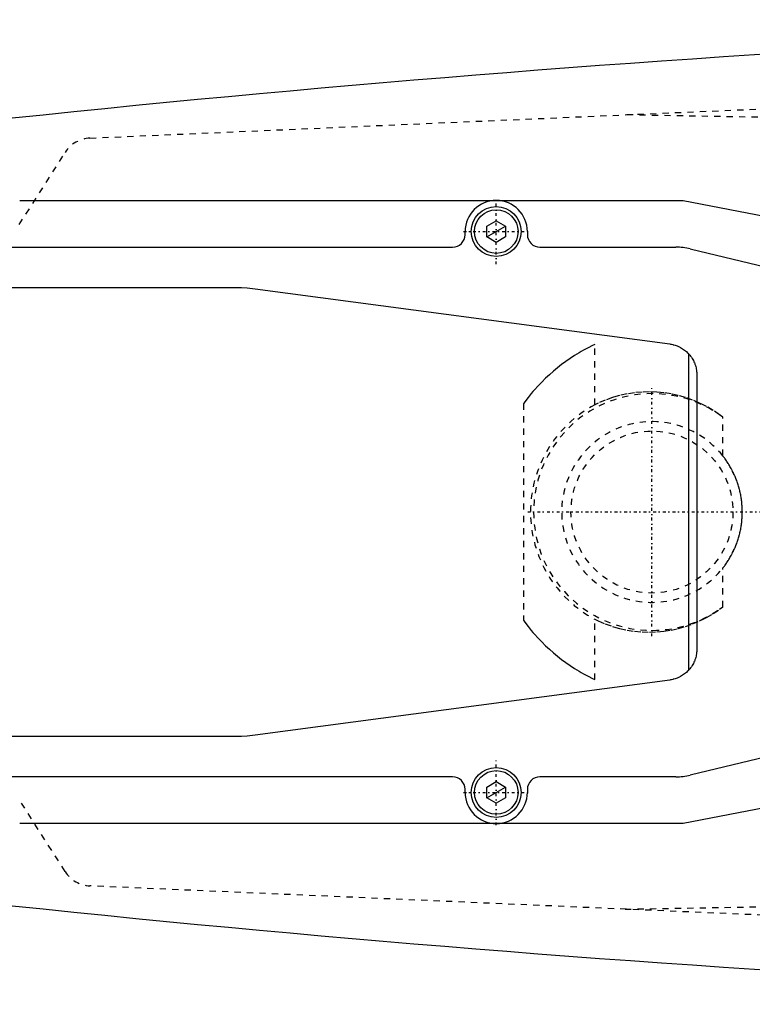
# Model space of a CAD drawing. Extents: x -906 to 186, y -120 to 120.
# Tile 2 of 9: x -786 to -669, y -79 to 79. Entities that reach past the tile are written whole.
import ezdxf

# ---------------------------------------------------------------- set-up
doc = ezdxf.new("R2010")
doc.units = 0
doc.linetypes.add('CENTER', pattern=[1.5, 0.45, -0.5, 0.05, -0.5])
doc.linetypes.add('DASHED', pattern=[2, 1, -1])
for name, color, linetype in [('AM_0', 7, 'CONTINUOUS'), ('AM_10', 7, 'CONTINUOUS'), ('AM_3', 7, 'DASHED'), ('AM_7', 7, 'CENTER')]:
    doc.layers.add(name, color=color, linetype=linetype)

msp = doc.modelspace()

# ---------------------------------------------------------------- linework, layer by layer
at = {"layer": 'AM_0', "color": 7, "linetype": 'CONTINUOUS'}
for p, q in [((-786.5, 50), (-680, 50)), ((-680, 50), (-656, 45.38)), ((-711.5, 45.87), (-710, 46.73)), ((-711.5, 44.13), (-711.5, 45.87)), ((-710, 46.73), (-708.5, 45.87)), ((-708.5, 45.87), (-708.5, 44.13)), ((-715, 44.5), (-715, 45)), ((-705, 45), (-705, 44.5)), ((-710, 43.27), (-711.5, 44.13)), ((-708.5, 44.13), (-710, 43.27)), ((-835.21, 42.5), (-717, 42.5)), ((-703, 42.5), (-681.18, 42.5)), ((-678.85, 42.23), (-595.84, 22.36)), ((-823, 36), (-751.33, 36)), ((-748.68, 35.82), (-682.14, 26.96)), ((-679.14, 25.41), (-679.14, -25.41)), ((-677.8, 22), (-677.8, -22)), ((-595.84, -22.36), (-678.85, -42.23)), ((-682.14, -26.96), (-748.68, -35.82)), ((-751.33, -36), (-823, -36)), ((-717, -42.5), (-835.21, -42.5)), ((-681.18, -42.5), (-703, -42.5)), ((-711.5, -44.13), (-710, -43.27)), ((-711.5, -45.87), (-711.5, -44.13)), ((-710, -43.27), (-708.5, -44.13)), ((-708.5, -44.13), (-708.5, -45.87)), ((-715, -45), (-715, -44.5)), ((-705, -44.5), (-705, -45)), ((-656, -45.38), (-680, -50)), ((-710, -46.73), (-711.5, -45.87)), ((-708.5, -45.87), (-710, -46.73)), ((-680, -50), (-786.5, -50))]:
    msp.add_line(p, q, dxfattribs=at)
for points in [[(-751.33, 36, 0), (-750.89, 36, 0), (-750, 35.96, 0), (-749.12, 35.88, 0), (-748.68, 35.82, 0)], [(-682.14, 26.96, 0), (-682.04, 26.94, 0), (-681.86, 26.91, 0), (-681.67, 26.87, 0), (-681.58, 26.85, 0), (-681.48, 26.82, 0), (-681.3, 26.77, 0), (-681.12, 26.71, 0), (-680.94, 26.64, 0), (-680.77, 26.57, 0), (-680.59, 26.49, 0), (-680.51, 26.44, 0), (-680.42, 26.4, 0), (-680.26, 26.3, 0), (-680.09, 26.2, 0), (-679.93, 26.1, 0), (-679.78, 25.99, 0), (-679.63, 25.87, 0), (-679.56, 25.81, 0), (-679.48, 25.74, 0), (-679.34, 25.61, 0), (-679.21, 25.48, 0), (-679.14, 25.41, 0)], [(-679.14, 25.41, 0), (-679.07, 25.33, 0), (-678.93, 25.16, 0), (-678.8, 25, 0), (-678.73, 24.91, 0), (-678.67, 24.82, 0), (-678.56, 24.65, 0), (-678.45, 24.47, 0), (-678.35, 24.29, 0), (-678.26, 24.1, 0), (-678.18, 23.91, 0), (-678.14, 23.82, 0), (-678.11, 23.72, 0), (-678.04, 23.53, 0), (-677.98, 23.34, 0), (-677.93, 23.15, 0), (-677.89, 22.95, 0), (-677.86, 22.75, 0), (-677.84, 22.65, 0), (-677.84, 22.64, 0), (-677.84, 22.6, 0), (-677.83, 22.57, 0), (-677.83, 22.55, 0), (-677.83, 22.53, 0), (-677.83, 22.5, 0), (-677.82, 22.46, 0), (-677.82, 22.43, 0), (-677.82, 22.39, 0), (-677.81, 22.36, 0), (-677.81, 22.34, 0), (-677.81, 22.32, 0), (-677.81, 22.29, 0), (-677.81, 22.25, 0), (-677.8, 22.21, 0), (-677.8, 22.18, 0), (-677.8, 22.14, 0), (-677.8, 22.12, 0), (-677.8, 22.1, 0), (-677.8, 22.06, 0), (-677.8, 22.02, 0), (-677.8, 22, 0)], [(-677.8, -22, 0), (-677.8, -22.02, 0), (-677.8, -22.06, 0), (-677.8, -22.1, 0), (-677.8, -22.12, 0), (-677.8, -22.14, 0), (-677.8, -22.18, 0), (-677.8, -22.21, 0), (-677.81, -22.25, 0), (-677.81, -22.29, 0), (-677.81, -22.32, 0), (-677.81, -22.34, 0), (-677.81, -22.36, 0), (-677.82, -22.39, 0), (-677.82, -22.43, 0), (-677.82, -22.46, 0), (-677.83, -22.5, 0), (-677.83, -22.53, 0), (-677.83, -22.55, 0), (-677.83, -22.57, 0), (-677.84, -22.6, 0), (-677.84, -22.64, 0), (-677.84, -22.65, 0), (-677.86, -22.75, 0), (-677.89, -22.95, 0), (-677.93, -23.15, 0), (-677.98, -23.34, 0), (-678.04, -23.53, 0), (-678.11, -23.72, 0), (-678.14, -23.82, 0), (-678.18, -23.91, 0), (-678.26, -24.1, 0), (-678.35, -24.29, 0), (-678.45, -24.47, 0), (-678.56, -24.65, 0), (-678.67, -24.82, 0), (-678.73, -24.91, 0), (-678.8, -25, 0), (-678.93, -25.16, 0), (-679.07, -25.33, 0), (-679.14, -25.41, 0)], [(-679.14, -25.41, 0), (-679.21, -25.48, 0), (-679.34, -25.61, 0), (-679.48, -25.74, 0), (-679.56, -25.81, 0), (-679.63, -25.87, 0), (-679.78, -25.99, 0), (-679.93, -26.1, 0), (-680.09, -26.2, 0), (-680.26, -26.3, 0), (-680.42, -26.4, 0), (-680.51, -26.44, 0), (-680.59, -26.49, 0), (-680.77, -26.57, 0), (-680.94, -26.64, 0), (-681.12, -26.71, 0), (-681.3, -26.77, 0), (-681.48, -26.82, 0), (-681.58, -26.85, 0), (-681.67, -26.87, 0), (-681.86, -26.91, 0), (-682.04, -26.94, 0), (-682.14, -26.96, 0)], [(-748.68, -35.82, 0), (-749.12, -35.88, 0), (-750, -35.96, 0), (-750.89, -36, 0), (-751.33, -36, 0)]]:
    msp.add_polyline3d(points, dxfattribs=at)
for centre, radius in [((-710, 45), 4), ((-710, 45), 3.5), ((-710, -45), 4), ((-710, -45), 3.5)]:
    msp.add_circle(centre, radius, dxfattribs=at)
for centre, radius, start, end in [((-473.05, -2920.27), 3000, 91.26165, 97.35313), ((-710, 45), 5, 0, 180), ((-717, 44.5), 2, 270, 0), ((-703, 44.5), 2, 180, 270), ((-681.18, 32.5), 10, 76.5442, 90), ((-717, -44.5), 2, 0, 90), ((-703, -44.5), 2, 90, 180), ((-681.18, -32.5), 10, 270, 283.4558), ((-710, -45), 5, 180, 0), ((-473.05, 2920.27), 3000, 262.64687, 268.73835)]:
    msp.add_arc(centre, radius, start, end, dxfattribs=at)
at = {"layer": 'AM_10', "color": 7, "linetype": 'CONTINUOUS'}
for p, q in [((-711.5, 44.13), (-708.5, 45.87)), ((-711.5, -45.87), (-708.5, -44.13))]:
    msp.add_line(p, q, dxfattribs=at)
at = {"layer": 'AM_3', "color": 6, "linetype": 'DASHED'}
for p, q in [((-775.22, 60), (-545.22, 70)), ((-592.03, 61.98), (-689.33, 63.73)), ((-786.56, 46.13), (-779.22, 57.68)), ((-694.16, 17.21), (-694.16, 26.89)), ((-705.65, 17.38), (-705.65, -17.37)), ((-673.65, 9.02), (-673.65, 15.24)), ((-673.65, -15.24), (-673.65, -9.02)), ((-694.16, -26.89), (-694.16, -17.21)), ((-779.22, -57.68), (-786.56, -46.13)), ((-545.22, -70), (-775.22, -60)), ((-689.33, -63.73), (-592.03, -61.98))]:
    msp.add_line(p, q, dxfattribs=at)
for points in [[(-694.16, 26.89, 0), (-694.53, 26.72, 0), (-695.26, 26.35, 0), (-695.99, 25.95, 0), (-696.35, 25.75, 0), (-696.71, 25.54, 0), (-697.42, 25.1, 0), (-698.12, 24.64, 0), (-698.82, 24.16, 0), (-699.5, 23.66, 0), (-700.17, 23.14, 0), (-700.49, 22.87, 0), (-700.82, 22.59, 0), (-701.46, 22.03, 0), (-702.08, 21.46, 0), (-702.68, 20.86, 0), (-703.27, 20.26, 0), (-703.84, 19.63, 0), (-704.11, 19.32, 0), (-704.38, 19, 0), (-704.9, 18.36, 0), (-705.41, 17.7, 0), (-705.65, 17.38, 0)], [(-673.65, 15.24, 0), (-674.15, 15.61, 0), (-675.17, 16.3, 0), (-676.24, 16.93, 0), (-676.79, 17.22, 0), (-677.35, 17.49, 0), (-678.48, 17.97, 0), (-679.63, 18.37, 0), (-680.79, 18.7, 0), (-681.94, 18.95, 0), (-683.08, 19.13, 0), (-683.65, 19.19, 0), (-684.23, 19.24, 0), (-685.41, 19.28, 0), (-686.6, 19.24, 0), (-687.8, 19.14, 0), (-689, 18.95, 0), (-690.19, 18.69, 0), (-690.78, 18.54, 0), (-691.36, 18.36, 0), (-692.51, 17.95, 0), (-693.62, 17.48, 0), (-694.16, 17.21, 0)], [(-673.65, -9.02, 0), (-673.6, -8.95, 0), (-673.49, -8.81, 0), (-673.38, -8.67, 0), (-673.32, -8.6, 0), (-673.27, -8.53, 0), (-673.17, -8.38, 0), (-673.06, -8.23, 0), (-672.96, -8.08, 0), (-672.86, -7.93, 0), (-672.77, -7.78, 0), (-672.72, -7.71, 0), (-672.67, -7.63, 0), (-672.58, -7.48, 0), (-672.48, -7.32, 0), (-672.39, -7.16, 0), (-672.3, -7, 0), (-672.22, -6.85, 0), (-672.18, -6.77, 0), (-672.13, -6.69, 0), (-672.05, -6.52, 0), (-671.97, -6.36, 0), (-671.93, -6.28, 0), (-671.89, -6.2, 0), (-671.81, -6.03, 0), (-671.74, -5.87, 0), (-671.7, -5.78, 0), (-671.67, -5.7, 0), (-671.6, -5.53, 0), (-671.53, -5.36, 0), (-671.46, -5.2, 0), (-671.4, -5.03, 0), (-671.34, -4.85, 0), (-671.31, -4.77, 0), (-671.28, -4.68, 0), (-671.22, -4.51, 0), (-671.16, -4.34, 0), (-671.11, -4.16, 0), (-671.06, -3.99, 0), (-671.01, -3.81, 0), (-670.99, -3.73, 0), (-670.96, -3.64, 0), (-670.92, -3.46, 0), (-670.88, -3.29, 0), (-670.84, -3.11, 0), (-670.8, -2.93, 0), (-670.76, -2.76, 0), (-670.75, -2.67, 0), (-670.73, -2.58, 0), (-670.7, -2.4, 0), (-670.67, -2.22, 0), (-670.64, -2.04, 0), (-670.62, -1.87, 0), (-670.6, -1.69, 0), (-670.59, -1.6, 0), (-670.58, -1.51, 0), (-670.56, -1.33, 0), (-670.55, -1.15, 0), (-670.53, -0.97, 0), (-670.52, -0.8, 0), (-670.51, -0.62, 0), (-670.51, -0.53, 0), (-670.51, -0.44, 0), (-670.5, -0.26, 0), (-670.5, -0.09, 0), (-670.5, 0, 0), (-670.5, 0.09, 0), (-670.5, 0.26, 0), (-670.51, 0.44, 0), (-670.51, 0.53, 0), (-670.51, 0.62, 0), (-670.52, 0.8, 0), (-670.53, 0.97, 0), (-670.55, 1.15, 0), (-670.56, 1.33, 0), (-670.58, 1.51, 0), (-670.59, 1.6, 0), (-670.6, 1.69, 0), (-670.62, 1.87, 0), (-670.64, 2.04, 0), (-670.67, 2.22, 0), (-670.7, 2.4, 0), (-670.73, 2.58, 0), (-670.75, 2.67, 0), (-670.76, 2.76, 0), (-670.8, 2.93, 0), (-670.84, 3.11, 0), (-670.88, 3.29, 0), (-670.92, 3.46, 0), (-670.96, 3.64, 0), (-670.99, 3.73, 0), (-671.01, 3.81, 0), (-671.06, 3.99, 0), (-671.11, 4.16, 0), (-671.16, 4.34, 0), (-671.22, 4.51, 0), (-671.28, 4.68, 0), (-671.31, 4.77, 0), (-671.34, 4.85, 0), (-671.4, 5.03, 0), (-671.46, 5.2, 0), (-671.53, 5.36, 0), (-671.6, 5.53, 0), (-671.67, 5.7, 0), (-671.7, 5.78, 0), (-671.74, 5.87, 0), (-671.81, 6.03, 0), (-671.89, 6.2, 0), (-671.93, 6.28, 0), (-671.97, 6.36, 0), (-672.05, 6.52, 0), (-672.13, 6.69, 0), (-672.18, 6.77, 0), (-672.22, 6.85, 0), (-672.3, 7, 0), (-672.39, 7.16, 0), (-672.48, 7.32, 0), (-672.58, 7.48, 0), (-672.67, 7.63, 0), (-672.72, 7.71, 0), (-672.77, 7.78, 0), (-672.86, 7.93, 0), (-672.96, 8.08, 0), (-673.06, 8.23, 0), (-673.17, 8.38, 0), (-673.27, 8.53, 0), (-673.32, 8.6, 0), (-673.38, 8.67, 0), (-673.49, 8.81, 0), (-673.6, 8.95, 0), (-673.65, 9.02, 0)], [(-694.16, -17.21, 0), (-693.62, -17.48, 0), (-692.51, -17.95, 0), (-691.36, -18.36, 0), (-690.78, -18.54, 0), (-690.19, -18.69, 0), (-689, -18.95, 0), (-687.8, -19.14, 0), (-686.6, -19.24, 0), (-685.41, -19.28, 0), (-684.23, -19.24, 0), (-683.65, -19.19, 0), (-683.08, -19.13, 0), (-681.94, -18.95, 0), (-680.79, -18.7, 0), (-679.63, -18.37, 0), (-678.48, -17.97, 0), (-677.35, -17.49, 0), (-676.79, -17.22, 0), (-676.24, -16.93, 0), (-675.17, -16.3, 0), (-674.15, -15.61, 0), (-673.65, -15.24, 0)], [(-705.65, -17.37, 0), (-705.41, -17.7, 0), (-704.9, -18.36, 0), (-704.38, -19, 0), (-704.11, -19.32, 0), (-703.84, -19.63, 0), (-703.27, -20.26, 0), (-702.68, -20.86, 0), (-702.08, -21.46, 0), (-701.46, -22.03, 0), (-700.82, -22.59, 0), (-700.49, -22.87, 0), (-700.17, -23.14, 0), (-699.5, -23.66, 0), (-698.82, -24.16, 0), (-698.12, -24.64, 0), (-697.42, -25.1, 0), (-696.71, -25.54, 0), (-696.35, -25.75, 0), (-695.99, -25.95, 0), (-695.26, -26.35, 0), (-694.53, -26.72, 0), (-694.16, -26.89, 0)]]:
    msp.add_polyline3d(points, dxfattribs=at)
msp.add_circle((-685, 0), 13, dxfattribs=at)
for centre, radius, start, end in [((-775, 55), 5, 92.4896, 147.5532), ((-685, 0), 19, 53.3202, 306.6798), ((-685, 0), 19.5, 118.0266, 241.9734), ((-685, 0), 14.5, 38.4893, 321.5107), ((-775, -55), 5, 212.4468, 267.5104)]:
    msp.add_arc(centre, radius, start, end, dxfattribs=at)
at = {"layer": 'AM_7', "color": 4, "linetype": 'CENTER'}
for p, q in [((-710, 39.75), (-710, 50.25)), ((-715.25, 45), (-704.75, 45)), ((-685, -19.95), (-685, 19.95)), ((-704.95, 0), (-665.05, 0)), ((-710, -50.25), (-710, -39.75)), ((-715.25, -45), (-704.75, -45))]:
    msp.add_line(p, q, dxfattribs=at)

doc.saveas('drawing.dxf')
